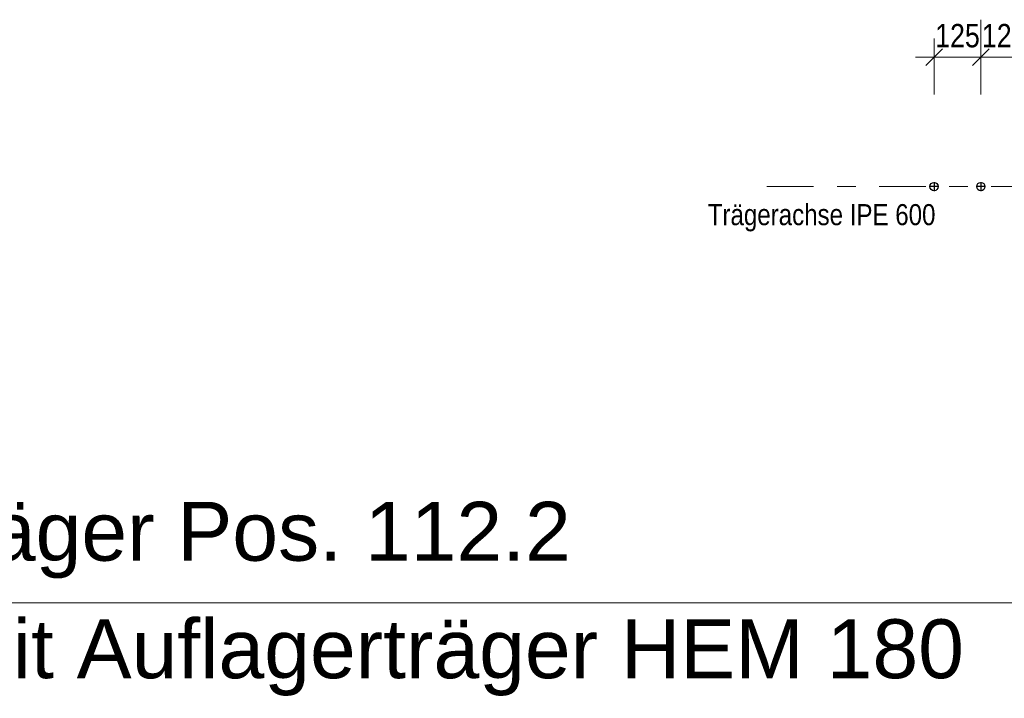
# Model space of a CAD drawing. Header units: millimetres. Extents: x -8.5 to 60.3, y 0 to 42.
# Tile 39 of 109: x 7.9 to 13.2, y 12.2 to 15.8. Entities that reach past the tile are written whole.
import ezdxf

# ---------------------------------------------------------------- set-up
doc = ezdxf.new("R2010")
doc.units = ezdxf.units.MM
doc.linetypes.add('DASHDOT', pattern=[1, 0.5, -0.25, 0, -0.25])
doc.styles.add('Arial', font='arial.ttf')
doc.styles.add('Arial Narrow', font='ARIALN.TTF')
doc.dimstyles.new('Arch_Strakon_dimstyle', dxfattribs={"dimtxt": 11.25, "dimasz": 1, "dimexe": 1.25, "dimexo": 0.0625, "dimgap": 1, "dimtad": 0, "dimdec": 3, "dimzin": 12, "dimdsep": 46, "dimtxsty": 'Arial Narrow', "dimblk": 'Arrowhead_Tick', "dimsah": 1, "dimcen": 0, "dimse1": 1, "dimse2": 1, "dimclrd": 6, "dimclrt": 3, "dimazin": 0, "dimtfac": 1, "dimtdec": 4, "dimtmove": 0, "dimatfit": 3, "dimldrblk": 'NONE', "dimfxl": 1, "dimtvp": 1, "dimtolj": 1, "dimtzin": 0, "dimlwd": 13, "dimarcsym": 2})

# ---------------------------------------------------------------- blocks, each defined once
blk = doc.blocks.new('Arrowhead_Tick')
at = {"color": 0, "linetype": 'Continuous', "lineweight": -2, "ltscale": 0.5}
for p, q in [((0, 20), (0, -10)), ((-1, 0), (0, 0)), ((10, 0), (0, 0))]:
    blk.add_line(p, q, dxfattribs=at)
at = {"color": 2, "linetype": 'Continuous', "lineweight": 35, "ltscale": 0.5}
blk.add_line((4.42, 4.42), (-4.42, -4.42), dxfattribs=at)
blk = doc.blocks.new('*D388')
at = {"color": 6, "linetype": 'Continuous', "lineweight": 13}
blk.add_line((12.8324, 15.5869), (13.0624, 15.5869), dxfattribs=at)
at = {"layer": 'Defpoints', "color": 0}
for p in [(13.0724, 15.5869), (12.8224, 14.8702), (13.0724, 14.8702)]:
    blk.add_point(p, dxfattribs=at)
at = {"color": 6, "lineweight": 13, "xscale": 0.01, "yscale": 0.01, "zscale": 0.01}
blk.add_blockref('Arrowhead_Tick', (13.0724, 15.5869), dxfattribs=at)
at = {"color": 6, "lineweight": 13, "xscale": 0.01, "yscale": 0.01, "zscale": 0.01, "rotation": 180}
blk.add_blockref('Arrowhead_Tick', (12.8224, 15.5869), dxfattribs=at)
at = {"color": 3, "lineweight": 35, "insert": (12.9474, 15.7007), "char_height": 0.125, "attachment_point": 5, "style": 'Arial Narrow'}
blk.add_mtext('\\A1;125', dxfattribs=at)
blk = doc.blocks.new('_None')
blk = doc.blocks.new('*D389')
at = {"color": 6, "linetype": 'Continuous', "lineweight": 13}
blk.add_line((13.0824, 15.5869), (13.3124, 15.5869), dxfattribs=at)
at = {"layer": 'Defpoints', "color": 0}
for p in [(13.3224, 15.5869), (13.3224, 14.9186), (13.0724, 14.8702)]:
    blk.add_point(p, dxfattribs=at)
at = {"color": 6, "lineweight": 13, "xscale": 0.01, "yscale": 0.01, "zscale": 0.01}
for p, rotation in [((13.3224, 15.5869), 359.9999999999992), ((13.0724, 15.5869), 179.9999999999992)]:
    blk.add_blockref('Arrowhead_Tick', p, dxfattribs=dict(at, rotation=rotation))
at = {"color": 3, "lineweight": 35, "insert": (13.1974, 15.7007), "char_height": 0.125, "attachment_point": 5, "style": 'Arial Narrow'}
blk.add_mtext('\\A1;125', dxfattribs=at)

msp = doc.modelspace()

# ---------------------------------------------------------------- linework, layer by layer
at = {"color": 10, "linetype": 'DASHDOT', "ltscale": 0.5}
for p, q in [((12.822382, 14.918584), (12.822382, 14.870184)), ((13.072382, 14.918584), (13.072382, 14.870184)), ((12.846582, 14.894384), (12.798182, 14.894384)), ((13.096582, 14.894384), (13.048182, 14.894384))]:
    msp.add_line(p, q, dxfattribs=at)
at = {"color": 6, "linetype": 'DASHDOT', "lineweight": 13, "ltscale": 0.5}
msp.add_line((14.578382, 14.894384), (11.855216, 14.894384), dxfattribs=at)
at = {"color": 6, "linetype": 'Continuous', "lineweight": 13, "ltscale": 0.5}
msp.add_line((3.518384, 12.667489), (14.158382, 12.667489), dxfattribs=at)
at = {"color": 3, "linetype": 'Continuous', "lineweight": 25}
for centre in [(12.822382, 14.894384), (13.072382, 14.894384)]:
    msp.add_circle(centre, 0.022, dxfattribs=at)

# ---------------------------------------------------------------- texts
at = {"color": 3, "lineweight": 25, "style": 'Arial Narrow'}
msp.add_text('Trägerachse IPE 600', height=0.1125, dxfattribs=at).set_placement((11.612032, 14.687865))
at = {"color": 1, "lineweight": 70, "style": 'Arial'}
for s, p in [('Verbundträger Pos. 112.2', (5.840872, 12.893072)), ('IPE 600 mit Auflagerträger HEM 180', (5.840872, 12.264678))]:
    msp.add_text(s, height=0.315, dxfattribs=at).set_placement(p)

# ---------------------------------------------------------------- dimensions: what is measured, and where the dimension line sits
at = {"lineweight": 35}
for base, p1, p2, picture, middle in [((13.072382, 15.586895), (12.822382, 14.870184), (13.072382, 14.870184), '*D388', (12.947382, 15.586895)), ((13.322382, 15.586895), (13.072382, 14.870184), (13.322382, 14.918584), '*D389', (13.197382, 15.586895))]:
    dim = msp.add_linear_dim(base=base, p1=p1, p2=p2, text='125', dimstyle='Arch_Strakon_dimstyle', override={"dimscale": 0.01, "dimtxt": 12.5, "dimasz": 1, "dimgap": 5, "dimtad": 1, "dimjust": 0, "dimtih": 0, "dimtoh": 0, "dimdec": 3, "dimdsep": 46, "dimtxsty": 'Arial Narrow', "dimclrd": 6, "dimclrt": 3, "dimtix": 1, "dimtofl": 255, "dimtmove": 0, "dimatfit": 2, "dimfxl": 0, "dimfxlon": 0, "dimtvp": 40, "dimlwd": 13}, dxfattribs=at)
    dim.commit()
    dim.dimension.update_dxf_attribs({"geometry": picture, "text_midpoint": middle, "dimtype": 160})

doc.saveas('drawing.dxf')
